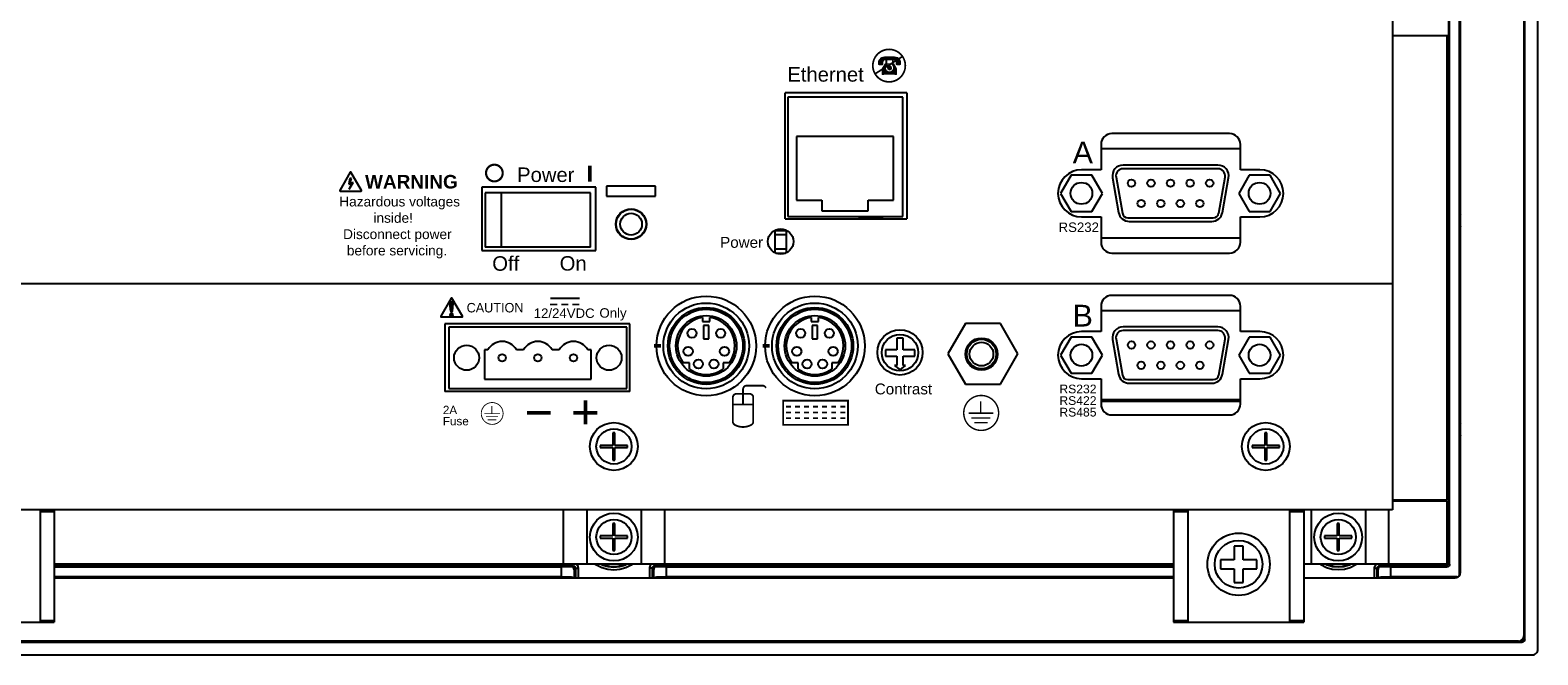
# Model space of a CAD drawing. Extents: x 85 to 134.4, y -34.1 to 29.3.
# Tile 2 of 14: x 90.3 to 98.6, y -27.8 to -24.3. Entities that reach past the tile are written whole.
import ezdxf

# ---------------------------------------------------------------- set-up
doc = ezdxf.new("R2010")
doc.units = 0
doc.header["$LTSCALE"] = 1.87
doc.header["$MEASUREMENT"] = 0
doc.layers.get('0').update_dxf_attribs({"linetype": 'CONTINUOUS'})
doc.layers.add('CYAN', color=7, linetype='CONTINUOUS')
doc.styles.add('ARIALREG', font='ARIAL.TTF')

# ---------------------------------------------------------------- blocks, each defined once
blk = doc.blocks.new('08')
at = {"color": 7, "linetype": 'Continuous'}
for p, q in [((-41.8364, -2.8284), (-41.8364, -10.2564)), ((-41.8354, -10.2574), (-41.8354, -2.8274)), ((-41.7631, -10.3123), (-41.7631, -2.7725)), ((-41.8404, -2.8474), (-41.8404, -10.2374)), ((-42.1904, -9.8874), (-42.1904, -3.1974)), ((-42.5654, -3.5424), (-42.5654, -9.5424)), ((-42.2564, -6.7314), (-42.2564, -6.9244)), ((-42.2504, -9.8424), (-42.2504, -6.8324)), ((-42.1954, -9.8974), (-42.1954, -6.8324)), ((-42.5654, -6.9244), (-42.2564, -6.9244)), ((-42.2654, -6.9244), (-42.2654, -9.4894)), ((-42.2568, -6.9244), (-42.2568, -9.4422)), ((-45.9204, -7.9364), (-45.9204, -7.241)), ((-45.2484, -7.241), (-45.2484, -7.9364)), ((-45.9054, -7.2654), (-45.9054, -7.9224)), ((-45.2704, -7.2654), (-45.9054, -7.2654)), ((-45.2704, -7.9224), (-45.2704, -7.2654)), ((-45.8571, -7.4824), (-45.8571, -7.8324)), ((-45.3207, -7.4824), (-45.8571, -7.4824)), ((-45.3207, -7.8324), (-45.3207, -7.4824)), ((-43.4654, -7.4654), (-44.1154, -7.4654)), ((-44.1754, -7.5254), (-44.1754, -7.6654)), ((-44.1754, -7.5484), (-43.4054, -7.5484)), ((-43.4054, -7.6654), (-43.4054, -7.5254)), ((-43.5299, -7.6394), (-44.0529, -7.6394)), ((-43.5299, -7.6594), (-44.0529, -7.6594)), ((-44.3411, -7.6954), (-44.3989, -7.7954)), ((-44.2257, -7.6954), (-44.3411, -7.6954)), ((-44.1754, -7.6654), (-44.2829, -7.6654)), ((-44.1679, -7.7954), (-44.2257, -7.6954)), ((-44.112, -7.7098), (-44.0783, -7.9008)), ((-44.0923, -7.7063), (-44.0572, -7.9056)), ((-43.5256, -7.9056), (-43.4905, -7.7063)), ((-43.5045, -7.9008), (-43.4708, -7.7098)), ((-43.3571, -7.6954), (-43.4149, -7.7954)), ((-43.2979, -7.6654), (-43.4054, -7.6654)), ((-43.2417, -7.6954), (-43.3571, -7.6954)), ((-43.1839, -7.7954), (-43.2417, -7.6954)), ((-47.5944, -7.7604), (-47.5944, -8.1104)), ((-46.9644, -7.7604), (-47.5944, -7.7604)), ((-47.5754, -7.7924), (-47.5754, -8.0924)), ((-46.9954, -7.7924), (-47.5754, -7.7924)), ((-47.4863, -8.0924), (-47.4863, -7.7924)), ((-46.9954, -8.0924), (-46.9954, -7.7924)), ((-46.9644, -8.1104), (-46.9644, -7.7604)), ((-46.9054, -7.7564), (-46.9054, -7.8114)), ((-46.6354, -7.7564), (-46.9054, -7.7564)), ((-46.9054, -7.8114), (-46.6354, -7.8114)), ((-46.6354, -7.8114), (-46.6354, -7.7564)), ((-44.3989, -7.7954), (-44.3411, -7.8954)), ((-44.2257, -7.8954), (-44.1679, -7.7954)), ((-43.4149, -7.7954), (-43.3571, -7.8954)), ((-43.2417, -7.8954), (-43.1839, -7.7954)), ((-45.8571, -7.8324), (-45.7163, -7.8324)), ((-45.7163, -7.8324), (-45.7163, -7.8924)), ((-45.7163, -7.8924), (-45.4614, -7.8924)), ((-45.4614, -7.8324), (-45.3207, -7.8324)), ((-45.4614, -7.8924), (-45.4614, -7.8324)), ((-44.3411, -7.8954), (-44.2257, -7.8954)), ((-43.3571, -7.8954), (-43.2417, -7.8954)), ((-42.1944, -7.9027), (-42.1904, -7.8986)), ((-42.1944, -7.9871), (-42.1944, -7.9027)), ((-45.9204, -7.9364), (-45.2484, -7.9364)), ((-45.9054, -7.9224), (-45.2704, -7.9224)), ((-44.2829, -7.9254), (-44.1754, -7.9254)), ((-44.1754, -7.9254), (-44.1754, -8.0654)), ((-44.0276, -7.9304), (-43.5552, -7.9304)), ((-44.0192, -7.9504), (-43.5636, -7.9504)), ((-43.4054, -8.0654), (-43.4054, -7.9254)), ((-43.4054, -7.9254), (-43.2979, -7.9254)), ((-42.1904, -7.9912), (-42.1944, -7.9871)), ((-45.9774, -8), (-45.9774, -8.1228)), ((-45.9774, -8.0229), (-45.9144, -8.0229)), ((-45.9773, -7.9999), (-45.9144, -7.9999)), ((-45.9144, -7.9999), (-45.9144, -8.1246)), ((-43.4054, -8.0424), (-44.1754, -8.0424)), ((-47.5944, -8.1104), (-46.9644, -8.1104)), ((-46.9954, -8.0924), (-47.5754, -8.0924)), ((-45.9774, -8.1024), (-45.9144, -8.1024)), ((-45.9707, -8.1259), (-45.9181, -8.1259)), ((-44.1154, -8.1254), (-43.4654, -8.1254)), ((-51.1654, -8.2924), (-42.5654, -8.2924)), ((-43.4654, -8.3584), (-44.1154, -8.3584)), ((-46.3755, -8.4808), (-46.3755, -8.5027)), ((-46.3353, -8.5027), (-46.3353, -8.4808)), ((-45.7755, -8.4808), (-45.7755, -8.5027)), ((-45.7353, -8.5027), (-45.7353, -8.4808)), ((-44.1754, -8.4184), (-44.1754, -8.5584)), ((-44.1754, -8.4414), (-43.4054, -8.4414)), ((-43.4054, -8.5584), (-43.4054, -8.4184)), ((-47.7984, -8.5164), (-47.7984, -8.8884)), ((-46.7764, -8.5164), (-47.7984, -8.5164)), ((-47.7775, -8.5338), (-47.7775, -8.8724)), ((-46.7933, -8.5338), (-47.7775, -8.5338)), ((-46.7933, -8.8724), (-46.7933, -8.5338)), ((-46.7764, -8.8884), (-46.7764, -8.5164)), ((-46.3755, -8.5027), (-46.3353, -8.5027)), ((-46.3415, -8.5245), (-46.3699, -8.5245)), ((-46.3699, -8.5245), (-46.3699, -8.5982)), ((-46.3415, -8.5982), (-46.3415, -8.5245)), ((-45.7755, -8.5027), (-45.7353, -8.5027)), ((-45.7415, -8.5245), (-45.7699, -8.5245)), ((-45.7699, -8.5245), (-45.7699, -8.5982)), ((-45.7415, -8.5982), (-45.7415, -8.5245)), ((-44.1754, -8.5584), (-44.2829, -8.5584)), ((-43.5299, -8.5324), (-44.0529, -8.5324)), ((-43.5299, -8.5524), (-44.0529, -8.5524)), ((-43.2979, -8.5584), (-43.4054, -8.5584)), ((-46.3699, -8.5982), (-46.3415, -8.5982)), ((-45.7699, -8.5982), (-45.7415, -8.5982)), ((-45.2681, -8.5955), (-45.3027, -8.5955)), ((-45.3027, -8.5955), (-45.3027, -8.6594)), ((-45.2681, -8.6594), (-45.2681, -8.5955)), ((-44.3411, -8.5884), (-44.3989, -8.6884)), ((-44.2257, -8.5884), (-44.3411, -8.5884)), ((-44.1679, -8.6884), (-44.2257, -8.5884)), ((-44.112, -8.6028), (-44.0783, -8.7938)), ((-44.0923, -8.5993), (-44.0572, -8.7986)), ((-43.5256, -8.7986), (-43.4905, -8.5993)), ((-43.5045, -8.7938), (-43.4708, -8.6028)), ((-43.3571, -8.5884), (-43.4149, -8.6884)), ((-43.2417, -8.5884), (-43.3571, -8.5884)), ((-43.1839, -8.6884), (-43.2417, -8.5884)), ((-47.5607, -8.6589), (-47.5807, -8.6589)), ((-47.5807, -8.6589), (-47.5807, -8.8212)), ((-47.3638, -8.6589), (-47.4038, -8.6589)), ((-47.167, -8.6589), (-47.207, -8.6589)), ((-46.9901, -8.6589), (-47.0101, -8.6589)), ((-46.9901, -8.8212), (-46.9901, -8.6589)), ((-46.4481, -8.7301), (-46.4831, -8.7301)), ((-46.4481, -8.7651), (-46.4481, -8.7301)), ((-46.2277, -8.7301), (-46.2627, -8.7301)), ((-46.2627, -8.7301), (-46.2627, -8.7651)), ((-45.8481, -8.7301), (-45.8831, -8.7301)), ((-45.8481, -8.7651), (-45.8481, -8.7301)), ((-45.6277, -8.7301), (-45.6627, -8.7301)), ((-45.6627, -8.7301), (-45.6627, -8.7651)), ((-45.3027, -8.6594), (-45.3647, -8.6594)), ((-45.3647, -8.6594), (-45.3647, -8.6939)), ((-45.3647, -8.6939), (-45.3027, -8.6939)), ((-45.3027, -8.6939), (-45.3027, -8.7459)), ((-45.204, -8.6594), (-45.2681, -8.6594)), ((-45.2681, -8.6939), (-45.204, -8.6939)), ((-45.2681, -8.7459), (-45.2681, -8.6939)), ((-45.204, -8.6939), (-45.204, -8.6594)), ((-44.3989, -8.6884), (-44.3411, -8.7884)), ((-44.2257, -8.7884), (-44.1679, -8.6884)), ((-43.4149, -8.6884), (-43.3571, -8.7884)), ((-43.2417, -8.7884), (-43.1839, -8.6884)), ((-47.5807, -8.8212), (-46.9901, -8.8212)), ((-45.3027, -8.7459), (-45.3152, -8.7459)), ((-45.3152, -8.7459), (-45.2848, -8.7696)), ((-45.2848, -8.7696), (-45.2556, -8.7459)), ((-45.2556, -8.7459), (-45.2681, -8.7459)), ((-44.3411, -8.7884), (-44.2257, -8.7884)), ((-44.2829, -8.8184), (-44.1754, -8.8184)), ((-44.1754, -8.8184), (-44.1754, -8.9584)), ((-44.0276, -8.8234), (-43.5552, -8.8234)), ((-43.4054, -8.9584), (-43.4054, -8.8184)), ((-43.4054, -8.8184), (-43.2979, -8.8184)), ((-43.3571, -8.7884), (-43.2417, -8.7884)), ((-46.7764, -8.8884), (-47.7984, -8.8884)), ((-47.7775, -8.8724), (-46.7933, -8.8724)), ((-44.0192, -8.8434), (-43.5636, -8.8434)), ((-43.4054, -8.9354), (-44.1754, -8.9354)), ((-44.1754, -8.9424), (-43.4054, -8.9424)), ((-44.1154, -9.0184), (-43.4654, -9.0184)), ((-42.1944, -9.0577), (-42.1904, -9.0536)), ((-42.1944, -9.1421), (-42.1944, -9.0577)), ((-46.8594, -9.1174), (-46.8714, -9.1174)), ((-46.8714, -9.1174), (-46.8714, -9.1864)), ((-46.8594, -9.1864), (-46.8594, -9.1174)), ((-43.2714, -9.1174), (-43.2714, -9.1864)), ((-43.2594, -9.1174), (-43.2714, -9.1174)), ((-43.2594, -9.1864), (-43.2594, -9.1174)), ((-42.1904, -9.1462), (-42.1944, -9.1421)), ((-46.8714, -9.1864), (-46.9404, -9.1864)), ((-46.9404, -9.1864), (-46.9404, -9.1984)), ((-46.9404, -9.1984), (-46.8714, -9.1984)), ((-46.8714, -9.1984), (-46.8714, -9.2674)), ((-46.7904, -9.1864), (-46.8594, -9.1864)), ((-46.8594, -9.1984), (-46.7904, -9.1984)), ((-46.8594, -9.2674), (-46.8594, -9.1984)), ((-46.7904, -9.1984), (-46.7904, -9.1864)), ((-43.3404, -9.1864), (-43.3404, -9.1984)), ((-43.2714, -9.1864), (-43.3404, -9.1864)), ((-43.3404, -9.1984), (-43.2714, -9.1984)), ((-43.2714, -9.1984), (-43.2714, -9.2674)), ((-43.1904, -9.1864), (-43.2594, -9.1864)), ((-43.2594, -9.2674), (-43.2594, -9.1984)), ((-43.2594, -9.1984), (-43.1904, -9.1984)), ((-43.1904, -9.1984), (-43.1904, -9.1864)), ((-46.8714, -9.2674), (-46.8594, -9.2674)), ((-43.2714, -9.2674), (-43.2594, -9.2674)), ((-42.2654, -9.4894), (-42.5654, -9.4894)), ((-42.4631, -9.4894), (-42.4631, -9.4944)), ((-42.4487, -9.4894), (-42.4487, -9.4944)), ((-42.4429, -9.4894), (-42.4429, -9.4944)), ((-42.3879, -9.4944), (-42.3879, -9.4894)), ((-42.3821, -9.4894), (-42.3821, -9.4944)), ((-42.3665, -9.4894), (-42.3665, -9.4944)), ((-42.2712, -9.4944), (-42.2712, -9.4894)), ((-42.2568, -9.4422), (-42.2569, -9.4424)), ((-42.2569, -9.8359), (-42.2569, -9.4424)), ((-42.5654, -9.5424), (-51.1654, -9.5424)), ((-50.0344, -9.5424), (-50.0344, -10.1624)), ((-49.9554, -9.5524), (-50.0344, -9.5524)), ((-49.9554, -9.5424), (-49.9554, -10.1624)), ((-47.1454, -9.5424), (-47.1454, -9.8424)), ((-47.0154, -9.5424), (-47.0154, -9.8424)), ((-46.7154, -9.5424), (-46.7154, -9.8424)), ((-46.5854, -9.5424), (-46.5854, -9.8424)), ((-43.7754, -9.5424), (-43.7754, -10.1624)), ((-43.6964, -9.5524), (-43.7754, -9.5524)), ((-43.6964, -9.5424), (-43.6964, -10.1624)), ((-43.1344, -9.5424), (-43.1344, -10.1624)), ((-43.0554, -9.5524), (-43.1344, -9.5524)), ((-43.0554, -9.5424), (-43.0554, -10.1624)), ((-43.0154, -9.5424), (-43.0154, -9.8424)), ((-42.7154, -9.5424), (-42.7154, -9.8424)), ((-42.5854, -9.8424), (-42.5854, -9.5424)), ((-42.2654, -9.4944), (-42.5654, -9.4944)), ((-42.2654, -9.4944), (-42.2654, -9.8424)), ((-46.8714, -9.6174), (-46.8714, -9.6864)), ((-46.8594, -9.6174), (-46.8714, -9.6174)), ((-46.8594, -9.6864), (-46.8594, -9.6174)), ((-42.8714, -9.6174), (-42.8714, -9.6864)), ((-42.8594, -9.6174), (-42.8714, -9.6174)), ((-42.8594, -9.6864), (-42.8594, -9.6174)), ((-46.9404, -9.6864), (-46.9404, -9.6984)), ((-46.8714, -9.6864), (-46.9404, -9.6864)), ((-46.9404, -9.6984), (-46.8714, -9.6984)), ((-46.8714, -9.6984), (-46.8714, -9.7674)), ((-46.7904, -9.6864), (-46.8594, -9.6864)), ((-46.8594, -9.7674), (-46.8594, -9.6984)), ((-46.8594, -9.6984), (-46.7904, -9.6984)), ((-46.7904, -9.6984), (-46.7904, -9.6864)), ((-42.9404, -9.6864), (-42.9404, -9.6984)), ((-42.8714, -9.6864), (-42.9404, -9.6864)), ((-42.9404, -9.6984), (-42.8714, -9.6984)), ((-42.8714, -9.6984), (-42.8714, -9.7674)), ((-42.7904, -9.6864), (-42.8594, -9.6864)), ((-42.8594, -9.7674), (-42.8594, -9.6984)), ((-42.8594, -9.6984), (-42.7904, -9.6984)), ((-42.7904, -9.6984), (-42.7904, -9.6864)), ((-46.8714, -9.7674), (-46.8594, -9.7674)), ((-43.5154, -9.8174), (-43.5154, -9.8674)), ((-43.4404, -9.8174), (-43.5154, -9.8174)), ((-43.4404, -9.7424), (-43.4404, -9.8174)), ((-43.3904, -9.7424), (-43.4404, -9.7424)), ((-43.3904, -9.8174), (-43.3904, -9.7424)), ((-43.3154, -9.8174), (-43.3904, -9.8174)), ((-43.3154, -9.8674), (-43.3154, -9.8174)), ((-42.8714, -9.7674), (-42.8594, -9.7674)), ((-43.7754, -9.8424), (-49.9554, -9.8424)), ((-49.9554, -9.8574), (-47.1554, -9.8574)), ((-47.1007, -9.8564), (-47.1554, -9.8574)), ((-47.1554, -9.9124), (-47.1554, -9.8574)), ((-47.0932, -9.849), (-47.1007, -9.8564)), ((-47.0782, -9.864), (-47.0854, -9.8712)), ((-47.0854, -9.8712), (-47.0854, -9.9174)), ((-47.0782, -9.864), (-47.0633, -9.864)), ((-47.0782, -9.864), (-47.0782, -9.9174)), ((-47.0633, -9.864), (-47.0633, -9.9174)), ((-46.6526, -9.864), (-46.6675, -9.864)), ((-46.6675, -9.9174), (-46.6675, -9.864)), ((-46.6526, -9.864), (-46.6454, -9.8712)), ((-46.6526, -9.9174), (-46.6526, -9.864)), ((-46.6454, -9.9174), (-46.6454, -9.8712)), ((-46.6376, -9.849), (-46.6301, -9.8564)), ((-46.5754, -9.8574), (-46.6301, -9.8564)), ((-46.5754, -9.8574), (-43.7754, -9.8574)), ((-46.5754, -9.9124), (-46.5754, -9.8574)), ((-43.5154, -9.8674), (-43.4404, -9.8674)), ((-43.4404, -9.8674), (-43.4404, -9.9424)), ((-43.3904, -9.9424), (-43.3904, -9.8674)), ((-43.3904, -9.8674), (-43.3154, -9.8674)), ((-42.2654, -9.8424), (-43.0554, -9.8424)), ((-42.6654, -9.9174), (-42.6654, -9.8655)), ((-42.651, -9.8655), (-42.6654, -9.8655)), ((-42.651, -9.9174), (-42.651, -9.8655)), ((-42.651, -9.8655), (-42.6454, -9.8712)), ((-42.6454, -9.9174), (-42.6454, -9.8712)), ((-42.636, -9.8506), (-42.6301, -9.8564)), ((-42.5754, -9.8574), (-42.6301, -9.8564)), ((-42.5754, -9.8574), (-42.2654, -9.8574)), ((-42.5754, -9.9124), (-42.5754, -9.8574)), ((-42.2654, -9.8574), (-42.2719, -9.8509)), ((-42.2569, -9.8359), (-42.2654, -9.8359)), ((-42.2504, -9.8424), (-42.2569, -9.8359)), ((-42.1931, -9.8997), (-42.1954, -9.8974)), ((-47.1554, -9.9124), (-49.9554, -9.9124)), ((-49.9554, -9.9174), (-43.7754, -9.9174)), ((-49.5092, -9.9174), (-49.5051, -9.9134)), ((-49.5051, -9.9134), (-49.4207, -9.9134)), ((-49.4207, -9.9134), (-49.4166, -9.9174)), ((-48.3542, -9.9174), (-48.3501, -9.9134)), ((-48.3501, -9.9134), (-48.2657, -9.9134)), ((-48.2657, -9.9134), (-48.2616, -9.9174)), ((-47.1592, -9.9174), (-47.1551, -9.9134)), ((-47.1001, -9.9134), (-47.1554, -9.9124)), ((-47.1551, -9.9134), (-47.1001, -9.9134)), ((-46.5754, -9.9124), (-46.6307, -9.9134)), ((-46.6307, -9.9134), (-46.5757, -9.9134)), ((-46.5757, -9.9134), (-46.5716, -9.9174)), ((-43.7754, -9.9124), (-46.5754, -9.9124)), ((-45.4692, -9.9174), (-45.4651, -9.9134)), ((-45.4651, -9.9134), (-45.3807, -9.9134)), ((-45.3807, -9.9134), (-45.3766, -9.9174)), ((-44.3142, -9.9174), (-44.3101, -9.9134)), ((-44.3101, -9.9134), (-44.2257, -9.9134)), ((-44.2257, -9.9134), (-44.2216, -9.9174)), ((-43.4404, -9.9424), (-43.3904, -9.9424)), ((-43.0554, -9.9174), (-42.2204, -9.9174)), ((-42.5754, -9.9124), (-42.6307, -9.9134)), ((-42.6307, -9.9134), (-42.5757, -9.9134)), ((-42.5757, -9.9134), (-42.5716, -9.9174)), ((-42.2104, -9.9124), (-42.5754, -9.9124)), ((-42.2081, -9.9147), (-42.2104, -9.9124)), ((-50.0344, -10.1524), (-49.9554, -10.1524)), ((-43.7754, -10.1524), (-43.6964, -10.1524)), ((-43.1344, -10.1524), (-43.0554, -10.1524)), ((-50.6754, -10.1624), (-49.9554, -10.1624)), ((-43.7754, -10.1624), (-43.0554, -10.1624)), ((-51.8804, -10.2724), (-41.8504, -10.2724)), ((-41.8514, -10.2714), (-51.8794, -10.2714)), ((-41.8704, -10.2674), (-51.8604, -10.2674)), ((-41.8514, -10.2604), (-41.8514, -10.2714)), ((-41.8504, -10.2724), (-41.8514, -10.2714)), ((-41.8474, -10.2564), (-41.8364, -10.2564)), ((-41.8354, -10.2574), (-41.8364, -10.2564)), ((-51.9377, -10.3424), (-41.7931, -10.3424))]:
    blk.add_line(p, q, dxfattribs=at)
blk.add_line((-45.2484, -7.241), (-45.9204, -7.241))
for points in [[(-42.1944, -7.9027), (-42.194, -7.9058), (-42.1928, -7.909), (-42.1908, -7.912), (-42.1904, -7.9124)], [(-42.1904, -7.9774), (-42.1908, -7.9778), (-42.1928, -7.9807), (-42.194, -7.9839), (-42.1944, -7.9871)], [(-42.1944, -9.0577), (-42.194, -9.0608), (-42.1928, -9.064), (-42.1908, -9.067), (-42.1904, -9.0674)], [(-42.1904, -9.1324), (-42.1908, -9.1328), (-42.1928, -9.1357), (-42.194, -9.1389), (-42.1944, -9.1421)], [(-42.2568, -9.4422), (-42.2576, -9.4423), (-42.2598, -9.4424), (-42.2631, -9.4424), (-42.2654, -9.4425)], [(-42.2654, -9.4426), (-42.2612, -9.4426), (-42.2581, -9.4425), (-42.2569, -9.4424)], [(-49.9554, -9.8499), (-49.4556, -9.8496), (-48.2745, -9.8492), (-47.0932, -9.849)], [(-47.0854, -9.8712), (-47.0861, -9.8668), (-47.0881, -9.8627), (-47.0914, -9.8594), (-47.0956, -9.8572), (-47.1007, -9.8564)], [(-47.0932, -9.849), (-47.0933, -9.8478), (-47.0933, -9.8445), (-47.0933, -9.8424)], [(-47.0932, -9.849), (-47.0909, -9.8492), (-47.0884, -9.8498), (-47.0859, -9.8509), (-47.0837, -9.8524), (-47.0818, -9.8544), (-47.0802, -9.8566), (-47.0791, -9.859), (-47.0784, -9.8616), (-47.0782, -9.864)], [(-47.0726, -9.8424), (-47.0703, -9.8447), (-47.0672, -9.8492), (-47.065, -9.8541), (-47.0637, -9.8591), (-47.0633, -9.864)], [(-46.762, -9.8424), (-46.7692, -9.8478), (-46.7994, -9.8628), (-46.8318, -9.8721), (-46.8654, -9.8752), (-46.899, -9.8721), (-46.9314, -9.8628), (-46.9616, -9.8478), (-46.9688, -9.8424)], [(-46.7918, -9.8424), (-46.8048, -9.8488), (-46.8346, -9.8573), (-46.8654, -9.8602), (-46.8962, -9.8573), (-46.926, -9.8488), (-46.939, -9.8424)], [(-46.6675, -9.864), (-46.6671, -9.8592), (-46.6659, -9.8543), (-46.6637, -9.8494), (-46.6607, -9.8449), (-46.6582, -9.8424)], [(-46.6526, -9.864), (-46.6524, -9.8616), (-46.6517, -9.8591), (-46.6507, -9.8567), (-46.6491, -9.8545), (-46.6472, -9.8525), (-46.645, -9.851), (-46.6425, -9.8499), (-46.64, -9.8492), (-46.6376, -9.849)], [(-46.6301, -9.8564), (-46.6352, -9.8572), (-46.6394, -9.8594), (-46.6427, -9.8627), (-46.6447, -9.8668), (-46.6454, -9.8712)], [(-46.6376, -9.849), (-46.6375, -9.8478), (-46.6375, -9.8445), (-46.6375, -9.8424)], [(-46.6376, -9.849), (-45.4563, -9.8492), (-44.2752, -9.8496), (-43.7754, -9.8499)], [(-42.7638, -9.8424), (-42.7688, -9.8462), (-42.7989, -9.8613), (-42.8313, -9.8706), (-42.8648, -9.8738), (-42.8984, -9.8707), (-42.9307, -9.8614), (-42.9608, -9.8463), (-42.966, -9.8424)], [(-42.7951, -9.8424), (-42.805, -9.8474), (-42.8347, -9.8559), (-42.8654, -9.8588), (-42.8962, -9.8559), (-42.9259, -9.8474), (-42.936, -9.8424)], [(-42.6654, -9.8655), (-42.665, -9.8608), (-42.6638, -9.8558), (-42.6616, -9.851), (-42.6585, -9.8465), (-42.6547, -9.8426), (-42.6544, -9.8424)], [(-42.651, -9.8655), (-42.6508, -9.8632), (-42.6502, -9.8607), (-42.6491, -9.8583), (-42.6476, -9.856), (-42.6457, -9.8541), (-42.6434, -9.8525), (-42.641, -9.8514), (-42.6385, -9.8508), (-42.636, -9.8506)], [(-42.6301, -9.8564), (-42.6352, -9.8572), (-42.6394, -9.8594), (-42.6427, -9.8627), (-42.6447, -9.8668), (-42.6454, -9.8712)], [(-42.636, -9.8506), (-42.6358, -9.8494), (-42.6356, -9.8461), (-42.6354, -9.8424)], [(-42.636, -9.8506), (-42.5146, -9.8507), (-42.3933, -9.8508), (-42.2719, -9.8509)], [(-42.2719, -9.8509), (-42.2717, -9.85), (-42.2715, -9.8479), (-42.2714, -9.8445), (-42.2713, -9.8424)], [(-42.2613, -9.8465), (-42.2662, -9.8497), (-42.2719, -9.8509)], [(-42.2504, -9.8424), (-42.2511, -9.847), (-42.2533, -9.8512), (-42.2566, -9.8545), (-42.2608, -9.8567), (-42.2654, -9.8574)], [(-42.2569, -9.8359), (-42.2581, -9.8416), (-42.2613, -9.8465)], [(-42.2104, -9.9124), (-42.2058, -9.9117), (-42.2016, -9.9095), (-42.1983, -9.9062), (-42.1961, -9.902), (-42.1954, -9.8974)], [(-49.4954, -9.9174), (-49.4958, -9.917), (-49.4988, -9.915), (-49.5019, -9.9138), (-49.5051, -9.9134)], [(-49.4207, -9.9134), (-49.4239, -9.9138), (-49.427, -9.915), (-49.43, -9.917), (-49.4304, -9.9174)], [(-48.3404, -9.9174), (-48.3408, -9.917), (-48.3438, -9.915), (-48.3469, -9.9138), (-48.3501, -9.9134)], [(-48.2657, -9.9134), (-48.2689, -9.9138), (-48.272, -9.915), (-48.275, -9.917), (-48.2754, -9.9174)], [(-47.1454, -9.9174), (-47.1458, -9.917), (-47.1488, -9.915), (-47.1519, -9.9138), (-47.1551, -9.9134)], [(-47.1001, -9.9134), (-47.0952, -9.9143), (-47.0911, -9.9166), (-47.0903, -9.9174)], [(-46.6404, -9.9174), (-46.6397, -9.9166), (-46.6356, -9.9143), (-46.6307, -9.9134)], [(-46.5757, -9.9134), (-46.5789, -9.9138), (-46.582, -9.915), (-46.585, -9.917), (-46.5854, -9.9174)], [(-45.4554, -9.9174), (-45.4558, -9.917), (-45.4588, -9.915), (-45.4619, -9.9138), (-45.4651, -9.9134)], [(-45.3807, -9.9134), (-45.3839, -9.9138), (-45.387, -9.915), (-45.39, -9.917), (-45.3904, -9.9174)], [(-44.3004, -9.9174), (-44.3008, -9.917), (-44.3038, -9.915), (-44.3069, -9.9138), (-44.3101, -9.9134)], [(-44.2257, -9.9134), (-44.2289, -9.9138), (-44.232, -9.915), (-44.235, -9.917), (-44.2354, -9.9174)], [(-42.6404, -9.9174), (-42.6397, -9.9166), (-42.6356, -9.9143), (-42.6307, -9.9134)], [(-42.5757, -9.9134), (-42.5789, -9.9138), (-42.582, -9.915), (-42.585, -9.917), (-42.5854, -9.9174)], [(-41.8364, -10.2564), (-41.8375, -10.2622), (-41.8408, -10.267), (-41.8456, -10.2703), (-41.8514, -10.2714)], [(-41.8354, -10.2574), (-41.8361, -10.262), (-41.8383, -10.2662), (-41.8416, -10.2695), (-41.8458, -10.2717), (-41.8504, -10.2724)], [(-41.7931, -10.3424), (-41.7872, -10.3418), (-41.7816, -10.3401), (-41.7764, -10.3373), (-41.7719, -10.3336), (-41.7681, -10.329), (-41.7654, -10.3238), (-41.7637, -10.3182), (-41.7631, -10.3123)]]:
    blk.add_lwpolyline(points, dxfattribs=at)
for centre, radius in [((-44.2834, -7.7954), 0.06), ((-44.0074, -7.7394), 0.0205), ((-43.8994, -7.7394), 0.0205), ((-43.7914, -7.7394), 0.0205), ((-43.6834, -7.7394), 0.0205), ((-43.5754, -7.7394), 0.0205), ((-43.2994, -7.7954), 0.06), ((-46.7704, -7.9654), 0.0845), ((-46.7704, -7.9654), 0.0825), ((-46.7704, -7.9654), 0.06), ((-43.9534, -7.8514), 0.0205), ((-43.8454, -7.8514), 0.0205), ((-43.7374, -7.8514), 0.0205), ((-43.6294, -7.8514), 0.0205), ((-45.9444, -8.0614), 0.07), ((-46.3554, -8.6374), 0.275), ((-46.3554, -8.6374), 0.2365), ((-45.7554, -8.6374), 0.275), ((-45.7554, -8.6374), 0.2365), ((-46.3554, -8.6374), 0.2121), ((-46.3554, -8.6374), 0.2023), ((-46.3554, -8.6374), 0.1676), ((-45.7554, -8.6374), 0.2121), ((-45.7554, -8.6374), 0.2023), ((-45.7554, -8.6374), 0.1676), ((-46.4342, -8.5674), 0.025), ((-46.2756, -8.5674), 0.025), ((-45.8342, -8.5674), 0.025), ((-45.6756, -8.5674), 0.025), ((-45.2854, -8.6734), 0.125), ((-45.2854, -8.6747), 0.1), ((-47.6791, -8.7031), 0.0689), ((-46.8917, -8.7031), 0.0689), ((-46.4552, -8.6674), 0.025), ((-46.2546, -8.6674), 0.025), ((-45.8552, -8.6674), 0.025), ((-45.6546, -8.6674), 0.025), ((-44.8354, -8.6824), 0.0885), ((-44.8354, -8.6824), 0.0815), ((-44.8354, -8.6824), 0.0654), ((-44.2834, -8.6884), 0.06), ((-44.0074, -8.6324), 0.0205), ((-43.8994, -8.6324), 0.0205), ((-43.7914, -8.6324), 0.0205), ((-43.6834, -8.6324), 0.0205), ((-43.5754, -8.6324), 0.0205), ((-43.2994, -8.6884), 0.06), ((-47.4822, -8.7031), 0.0197), ((-47.2854, -8.7031), 0.0197), ((-47.0885, -8.7031), 0.0197), ((-46.3984, -8.7374), 0.025), ((-46.3131, -8.7374), 0.025), ((-45.7984, -8.7374), 0.025), ((-45.7131, -8.7374), 0.025), ((-43.9534, -8.7444), 0.0205), ((-43.8454, -8.7444), 0.0205), ((-43.7374, -8.7444), 0.0205), ((-43.6294, -8.7444), 0.0205), ((-46.8654, -9.1924), 0.132), ((-43.2654, -9.1924), 0.132), ((-46.8654, -9.1924), 0.097), ((-43.2654, -9.1924), 0.097), ((-46.8654, -9.6924), 0.132), ((-42.8654, -9.6924), 0.132), ((-46.8654, -9.6924), 0.097), ((-42.8654, -9.6924), 0.097), ((-43.4154, -9.8424), 0.172), ((-43.4154, -9.8424), 0.1317)]:
    blk.add_circle(centre, radius, dxfattribs=at)
for centre, radius, start, end in [((-44.1154, -7.5254), 0.06, 90, 180), ((-43.4654, -7.5254), 0.06, 0, 90), ((-44.0529, -7.6994), 0.06, 90, 190), ((-44.0529, -7.6994), 0.04, 90, 190), ((-43.5299, -7.6994), 0.06, 350, 90), ((-43.5299, -7.6994), 0.04, 350, 90), ((-44.2829, -7.7954), 0.13, 90, 270), ((-43.2979, -7.7954), 0.13, 270, 90), ((-44.0192, -7.8904), 0.06, 190, 270), ((-44.0276, -7.9004), 0.03, 190, 270), ((-43.5636, -7.8904), 0.06, 270, 350), ((-43.5552, -7.9004), 0.03, 270, 350), ((-45.4464, -8.1744), 0.248, 73.85729, 106.14271), ((-44.1154, -8.0654), 0.06, 180, 270), ((-43.4654, -8.0654), 0.06, 270, 0), ((-44.1154, -8.4184), 0.06, 90, 180), ((-43.4654, -8.4184), 0.06, 0, 90), ((-46.3554, -8.6374), 0.1578, 97.30572, 215.97858), ((-46.3554, -8.6374), 0.1578, 324.02142, 82.69428), ((-45.7554, -8.6374), 0.1578, 97.30572, 215.97858), ((-45.7554, -8.6374), 0.1578, 324.02142, 82.69428), ((-44.2829, -8.6884), 0.13, 90, 270), ((-44.0529, -8.5924), 0.06, 90, 190), ((-44.0529, -8.5924), 0.04, 90, 190), ((-43.5299, -8.5924), 0.06, 350, 90), ((-43.5299, -8.5924), 0.04, 350, 90), ((-43.2979, -8.6884), 0.13, 270, 90), ((-47.4822, -8.7031), 0.09, 29.3793, 150.6207), ((-47.2854, -8.7031), 0.09, 29.3793, 150.6207), ((-47.0885, -8.7031), 0.09, 29.3793, 150.6207), ((-46.3554, -8.6374), 0.1578, 234.02142, 305.97858), ((-45.7554, -8.6374), 0.1578, 234.02142, 305.97858), ((-44.0192, -8.7834), 0.06, 190, 270), ((-44.0276, -8.7934), 0.03, 190, 270), ((-43.5636, -8.7834), 0.06, 270, 350), ((-43.5552, -8.7934), 0.03, 270, 350), ((-44.1154, -8.9584), 0.06, 180, 270), ((-43.4654, -8.9584), 0.06, 270, 0), ((-46.8654, -9.6924), 0.1625, 247.56393, 292.43607), ((-42.8654, -9.6924), 0.1625, 247.56393, 292.43607), ((-42.2204, -9.8874), 0.03, 270, 0), ((-41.8704, -10.2374), 0.03, 270, 0)]:
    blk.add_arc(centre, radius, start, end, dxfattribs=at)
at = {"layer": 'CYAN'}
for p, q in [((-48.3227, -7.7143), (-48.3299, -7.7442)), ((-48.3299, -7.7442), (-48.3137, -7.7407)), ((-48.3269, -7.773), (-48.306, -7.7353)), ((-48.3137, -7.7407), (-48.3269, -7.773)), ((-48.3149, -7.7143), (-48.3227, -7.7143)), ((-48.3227, -7.7395), (-48.3149, -7.7143)), ((-48.306, -7.7353), (-48.3227, -7.7395)), ((-47.7665, -8.4454), (-47.7704, -8.4033)), ((-47.7572, -8.4454), (-47.7532, -8.4033))]:
    blk.add_line(p, q, dxfattribs=at)
at = {"layer": 'CYAN', "linetype": 'Continuous'}
for p, q in [((-44.9241, -8.5129), (-45.0208, -8.6804)), ((-44.7307, -8.5129), (-44.9241, -8.5129)), ((-44.634, -8.6804), (-44.7307, -8.5129)), ((-45.0208, -8.6804), (-44.9241, -8.8479)), ((-44.7307, -8.8479), (-44.634, -8.6804)), ((-44.9241, -8.8479), (-44.7307, -8.8479))]:
    blk.add_line(p, q, dxfattribs=at)
at = {"layer": 'CYAN', "flags": 128}
for points, const_width in [([(-45.4355, -7.0905, 1), (-45.256, -7.0905, 1)], 0.0096), ([(-45.3976, -7.0821, -1), (-45.4036, -7.0821, -1)], 0.006), ([(-45.3801, -7.0821, -1), (-45.3861, -7.0821, -1)], 0.006), ([(-45.3063, -7.0821, 1), (-45.3003, -7.0821, 1)], 0.006), ([(-45.2888, -7.0821, 1), (-45.2828, -7.0821, 1)], 0.006), ([(-45.3655, -7.1022, 1), (-45.3217, -7.1022, 1)], 0.00421), ([(-45.3483, -7.1022, 1), (-45.3389, -7.1022, 1)], 0.00942), ([(-47.5253, -7.7293, 1), (-47.5253, -7.6373, 1)], 0.012), ([(-46.0958, -9.0553), (-46.0958, -8.9219, 0.414214), (-46.1158, -8.9019), (-46.1884, -8.9019, 0.414214), (-46.2084, -8.9219), (-46.2084, -9.0553, 0.29493), (-46.1966, -9.0736, 0.254622), (-46.1076, -9.0736, 0.29493)], 0.01), ([(-44.9335, -9.0074, 1), (-44.7408, -9.0074, 1)], 0.008), ([(-47.5977, -9.0103, 1), (-47.4772, -9.0103, 1)], 0.005)]:
    blk.add_lwpolyline(points, format="xyb", close=True, dxfattribs=dict(at, const_width=const_width))
for points, const_width in [([(-45.2734, -7.0409), (-45.423, -7.1359)], 0.0096), ([(-45.4052, -7.0674), (-45.4018, -7.0581)], 0.00288), ([(-45.4052, -7.0821), (-45.4052, -7.0669)], 0.00288), ([(-45.4031, -7.078), (-45.4031, -7.0644)], 0.00288), ([(-45.4021, -7.0587), (-45.3968, -7.0533)], 0.00288), ([(-45.401, -7.0778), (-45.401, -7.0587)], 0.00288), ([(-45.3986, -7.0818), (-45.3986, -7.0548)], 0.00288), ([(-45.3968, -7.0533), (-45.3887, -7.045)], 0.00288), ([(-45.3959, -7.053), (-45.3959, -7.0862)], 0.00288), ([(-45.3835, -7.0533), (-45.3949, -7.0533)], 0.00288), ([(-45.3845, -7.0511), (-45.3931, -7.0511)], 0.00288), ([(-45.3896, -7.0548), (-45.3896, -7.0865)], 0.0096), ([(-45.3868, -7.0481), (-45.3914, -7.0481)], 0.00288), ([(-45.3894, -7.0454), (-45.3701, -7.0412)], 0.00288), ([(-45.3004, -7.0467), (-45.3868, -7.0467)], 0.00672), ([(-45.3026, -7.053), (-45.3849, -7.053)], 0.0096), ([(-45.3871, -7.0456), (-45.3871, -7.0471)], 0.00288), ([(-45.3712, -7.0594), (-45.3871, -7.0594)], 0.00288), ([(-45.3831, -7.0621), (-45.3831, -7.0784)], 0.0096), ([(-45.3738, -7.0623), (-45.3861, -7.0623)], 0.00288), ([(-45.3701, -7.0586), (-45.3785, -7.0682)], 0.00288), ([(-45.3785, -7.0819), (-45.3785, -7.0635)], 0.00288), ([(-45.3124, -7.0429), (-45.3736, -7.0429)], 0.00288), ([(-45.3157, -7.0591), (-45.3709, -7.0591)], 0.00288), ([(-45.3155, -7.0412), (-45.3704, -7.0412)], 0.00288), ([(-45.3634, -7.0594), (-45.3634, -7.0793)], 0.00576), ([(-45.3605, -7.0597), (-45.3605, -7.0789)], 0.0096), ([(-45.3263, -7.0594), (-45.3263, -7.0748)], 0.00768), ([(-45.3232, -7.0589), (-45.3232, -7.0795)], 0.00576), ([(-45.3168, -7.0586), (-45.3128, -7.0633)], 0.00288), ([(-45.2977, -7.0452), (-45.3164, -7.0411)], 0.00288), ([(-45.3042, -7.0587), (-45.3155, -7.0587)], 0.00288), ([(-45.3073, -7.0604), (-45.3132, -7.0604)], 0.00288), ([(-45.3078, -7.0819), (-45.3078, -7.0635)], 0.00288), ([(-45.3033, -7.0621), (-45.3033, -7.0784)], 0.0096), ([(-45.301, -7.0486), (-45.301, -7.0566)], 0.00288), ([(-45.3003, -7.0451), (-45.3003, -7.05)], 0.00288), ([(-45.2967, -7.0548), (-45.2967, -7.0865)], 0.0096), ([(-45.2987, -7.0455), (-45.2987, -7.0546)], 0.00288), ([(-45.2911, -7.0521), (-45.2985, -7.0447)], 0.00288), ([(-45.296, -7.0478), (-45.296, -7.0524)], 0.00288), ([(-45.2905, -7.053), (-45.2905, -7.0862)], 0.00288), ([(-45.2843, -7.0587), (-45.2896, -7.0533)], 0.00288), ([(-45.2878, -7.0818), (-45.2878, -7.0548)], 0.00288), ([(-45.2854, -7.0778), (-45.2854, -7.0587)], 0.00288), ([(-45.2811, -7.0674), (-45.2846, -7.0581)], 0.00288), ([(-45.2833, -7.078), (-45.2833, -7.0644)], 0.00288), ([(-45.2812, -7.0821), (-45.2812, -7.0669)], 0.00288), ([(-45.3831, -7.0867), (-45.4007, -7.0867)], 0.00288), ([(-45.3046, -7.1295), (-45.3846, -7.1295)], 0.0144), ([(-45.3024, -7.1381), (-45.3864, -7.1381)], 0.00288), ([(-45.3677, -7.0788), (-45.3851, -7.1065)], 0.00288), ([(-45.3851, -7.1369), (-45.3851, -7.1059)], 0.00288), ([(-45.3561, -7.1207), (-45.3843, -7.1207)], 0.00288), ([(-45.372, -7.0986), (-45.3842, -7.1063)], 0.00288), ([(-45.3841, -7.1182), (-45.3601, -7.1182)], 0.00288), ([(-45.3738, -7.141), (-45.3841, -7.141)], 0.00288), ([(-45.3839, -7.1154), (-45.3624, -7.1154)], 0.00288), ([(-45.364, -7.1128), (-45.3834, -7.1128)], 0.00288), ([(-45.3769, -7.0996), (-45.3815, -7.1025)], 0.00288), ([(-45.368, -7.0989), (-45.3799, -7.0989)], 0.00288), ([(-45.3651, -7.1099), (-45.3793, -7.1099)], 0.00288), ([(-45.3663, -7.096), (-45.3784, -7.096)], 0.00288), ([(-45.365, -7.0931), (-45.3762, -7.0931)], 0.00288), ([(-45.3662, -7.107), (-45.3749, -7.107)], 0.00288), ([(-45.3633, -7.0902), (-45.3742, -7.0902)], 0.00288), ([(-45.3613, -7.0874), (-45.3727, -7.0874)], 0.00288), ([(-45.3586, -7.0848), (-45.3712, -7.0848)], 0.00288), ([(-45.3546, -7.0822), (-45.3695, -7.0822)], 0.00288), ([(-45.3665, -7.1046), (-45.3692, -7.1046)], 0.00288), ([(-45.3175, -7.0795), (-45.3689, -7.0795)], 0.00288), ([(-45.326, -7.0821), (-45.332, -7.0821)], 0.00288), ([(-45.3051, -7.121), (-45.3306, -7.121)], 0.00288), ([(-45.3262, -7.0843), (-45.3285, -7.0843)], 0.00288), ([(-45.3049, -7.1184), (-45.3277, -7.1184)], 0.00288), ([(-45.325, -7.0805), (-45.325, -7.089)], 0.00288), ([(-45.3235, -7.1163), (-45.3246, -7.1163)], 0.00288), ([(-45.3198, -7.0811), (-45.3198, -7.1202)], 0.00768), ([(-45.3037, -7.1063), (-45.3188, -7.0789)], 0.00288), ([(-45.3046, -7.141), (-45.315, -7.141)], 0.00288), ([(-45.3145, -7.1175), (-45.3145, -7.0871)], 0.00288), ([(-45.3121, -7.1177), (-45.3121, -7.0922)], 0.00288), ([(-45.3096, -7.096), (-45.3096, -7.1175)], 0.00288), ([(-45.3068, -7.1006), (-45.3068, -7.1171)], 0.00288), ([(-45.3039, -7.1372), (-45.3039, -7.1056)], 0.00288), ([(-45.3033, -7.0867), (-45.2857, -7.0867)], 0.00288), ([(-46.9987, -7.6435), (-46.9987, -7.7309)], 0.02), ([(-47.2175, -8.4089), (-47.1784, -8.4089)], 0.01), ([(-47.2158, -8.3748), (-47.0549, -8.3748), (-47.0549, -8.3748)], 0.01), ([(-47.1557, -8.4089), (-47.1167, -8.4089)], 0.01), ([(-47.095, -8.4087), (-47.056, -8.4087)], 0.01), ([(-46.6054, -8.6374), (-46.6433, -8.6374)], 0.02), ([(-46.0054, -8.6374), (-46.0433, -8.6374)], 0.02), ([(-47.5391, -8.9687), (-47.5391, -9.0112)], 0.00512), ([(-47.0228, -8.9383), (-47.0228, -9.0705)], 0.02), ([(-46.0958, -8.9612), (-46.2084, -8.9612)], 0.01), ([(-45.9154, -8.9726), (-45.8881, -8.9726)], 0.01), ([(-45.8654, -8.9726), (-45.8381, -8.9726)], 0.01), ([(-45.8154, -8.9726), (-45.7881, -8.9726)], 0.01), ([(-45.7654, -8.9726), (-45.7381, -8.9726)], 0.01), ([(-45.7154, -8.9726), (-45.6881, -8.9726)], 0.01), ([(-45.6654, -8.9726), (-45.6381, -8.9726)], 0.01), ([(-45.6154, -8.9726), (-45.5881, -8.9726)], 0.01), ([(-44.8398, -8.9425), (-44.8398, -9.0089)], 0.008), ([(-47.581, -9.0112), (-47.4941, -9.0112)], 0.00512), ([(-47.572, -9.0281), (-47.5051, -9.0281)], 0.00512), ([(-47.5622, -9.0449), (-47.5142, -9.0449)], 0.00512), ([(-47.3458, -9.006), (-47.2136, -9.006)], 0.02), ([(-47.0898, -9.006), (-46.9576, -9.006)], 0.02), ([(-45.9154, -9.0046), (-45.8881, -9.0046)], 0.01), ([(-45.9154, -9.0367), (-45.8881, -9.0367)], 0.01), ([(-45.8654, -9.0046), (-45.8381, -9.0046)], 0.01), ([(-45.8654, -9.0367), (-45.8381, -9.0367)], 0.01), ([(-45.8154, -9.0046), (-45.7881, -9.0046)], 0.01), ([(-45.8154, -9.0367), (-45.7881, -9.0367)], 0.01), ([(-45.7654, -9.0046), (-45.7381, -9.0046)], 0.01), ([(-45.7654, -9.0367), (-45.7381, -9.0367)], 0.01), ([(-45.7154, -9.0046), (-45.6881, -9.0046)], 0.01), ([(-45.7154, -9.0367), (-45.6881, -9.0367)], 0.01), ([(-45.6654, -9.0046), (-45.6381, -9.0046)], 0.01), ([(-45.6654, -9.0367), (-45.6381, -9.0367)], 0.01), ([(-45.6154, -9.0046), (-45.5881, -9.0046)], 0.01), ([(-45.6154, -9.0367), (-45.5881, -9.0367)], 0.01), ([(-44.9053, -9.0089), (-44.7694, -9.0089)], 0.008), ([(-44.8911, -9.0352), (-44.7866, -9.0352)], 0.008), ([(-44.8758, -9.0616), (-44.8008, -9.0616)], 0.008)]:
    blk.add_lwpolyline(points, dxfattribs=dict(at, const_width=const_width))
at = {"layer": 'CYAN'}
for points in [[(-48.3212, -7.679), (-48.3788, -7.7789, 0.57735), (-48.3768, -7.7825), (-48.2615, -7.7825, 0.57735), (-48.2594, -7.7789), (-48.3171, -7.679, 0.57735)], [(-47.7635, -8.374), (-47.8211, -8.4739, 0.57735), (-47.8191, -8.4775), (-47.7038, -8.4775, 0.57735), (-47.7017, -8.4739), (-47.7594, -8.374, 0.57735)]]:
    blk.add_lwpolyline(points, format="xyb", close=True, dxfattribs=at)
at = {"layer": 'CYAN', "const_width": 0.00472}
for points in [[(-48.3165, -7.6763, 0.459157), (-48.3234, -7.6782, 1)], [(-48.3148, -7.6783, 0.141865), (-48.3165, -7.6763, 1)], [(-48.3808, -7.7776, 0.141865), (-48.3815, -7.7801, 1)], [(-48.3815, -7.7801, 0.459157), (-48.3761, -7.7848, 1)], [(-48.2567, -7.7801, -0.459157), (-48.2622, -7.7848, -1)], [(-48.2575, -7.7776, -0.141865), (-48.2567, -7.7801, -1)], [(-47.7588, -8.3713, 0.459157), (-47.7657, -8.3732, 1)], [(-47.7571, -8.3733, 0.141865), (-47.7588, -8.3713, 1)], [(-47.8231, -8.4726, 0.141865), (-47.8238, -8.4751, 1)], [(-47.8238, -8.4751, 0.459157), (-47.8184, -8.4798, 1)], [(-47.699, -8.4751, -0.459157), (-47.7045, -8.4798, -1)], [(-47.6998, -8.4726, -0.141865), (-47.699, -8.4751, -1)]]:
    blk.add_lwpolyline(points, format="xyb", dxfattribs=at)
at = {"layer": 'CYAN'}
for points, const_width in [([(-47.7661, -8.4025, 1), (-47.7575, -8.4025, 1)], 0.00862), ([(-47.7656, -8.4652, 1), (-47.758, -8.4652, 1)], 0.00756), ([(-47.7642, -8.445, 1), (-47.7595, -8.445, 1)], 0.00472)]:
    blk.add_lwpolyline(points, format="xyb", close=True, dxfattribs=dict(at, const_width=const_width))
at = {"layer": 'CYAN', "const_width": 0.01, "flags": 128}
blk.add_lwpolyline([(-46.1521, -8.9612), (-46.1521, -8.9019), (-46.1521, -8.8766, -0.414214), (-46.1321, -8.8566), (-46.0447, -8.8566, -0.22366), (-46.0292, -8.8638), (-46.0254, -8.8685)], format="xyb", dxfattribs=at)
blk.add_lwpolyline([(-45.9302, -8.9397), (-45.5724, -8.9397), (-45.5724, -9.0725), (-45.9302, -9.0725)], close=True, dxfattribs=at)
at = {"layer": 'CYAN'}
blk.add_circle((-47.7618, -8.4652), 0.00756, dxfattribs=at)
for centre, radius, start, end in [((-45.3436, -7.1022), 0.00942, 132.6662, 111.9566), ((-47.7618, -8.4025), 0.00864, 354.65612, 185.34388), ((-47.7618, -8.445), 0.00468, 185.34388, 354.65612)]:
    blk.add_arc(centre, radius, start, end, dxfattribs=at)
for points in [[(-48.3829, -7.7765), (-48.3253, -7.6767), (-48.3788, -7.7789), (-48.3212, -7.679)], [(-48.3299, -7.7442), (-48.3227, -7.7395), (-48.3227, -7.7143), (-48.3149, -7.7143)], [(-48.3149, -7.7143), (-48.3227, -7.7143), (-48.3299, -7.7442), (-48.3227, -7.7395)], [(-48.3299, -7.7442), (-48.306, -7.7353), (-48.3137, -7.7407), (-48.3227, -7.7395)], [(-48.306, -7.7353), (-48.3227, -7.7395), (-48.3299, -7.7442), (-48.306, -7.7353)], [(-48.3299, -7.7442), (-48.3137, -7.7407), (-48.306, -7.7353), (-48.3227, -7.7395)], [(-48.306, -7.7353), (-48.3227, -7.7395), (-48.3299, -7.7442), (-48.3137, -7.7407)], [(-48.3269, -7.773), (-48.306, -7.7353), (-48.3137, -7.7407), (-48.306, -7.7353)], [(-48.2594, -7.7789), (-48.3171, -7.679), (-48.2553, -7.7765), (-48.313, -7.6767)], [(-48.3768, -7.7825), (-48.2615, -7.7825), (-48.3768, -7.7872), (-48.2615, -7.7872)], [(-47.8252, -8.4715), (-47.7676, -8.3717), (-47.8211, -8.4739), (-47.7635, -8.374)], [(-47.7532, -8.4033), (-47.7572, -8.4454), (-47.7704, -8.4033), (-47.7665, -8.4454)], [(-47.7017, -8.4739), (-47.7594, -8.374), (-47.6976, -8.4715), (-47.7553, -8.3717)], [(-47.8191, -8.4775), (-47.7038, -8.4775), (-47.8191, -8.4822), (-47.7038, -8.4822)]]:
    blk.add_solid(points, dxfattribs=at)
blk.add_text('CAUTION', height=0.0522, dxfattribs=at).set_placement((-47.6786, -8.4526))
at = {"layer": 'CYAN', "style": 'ARIALREG'}
for s, p in [('12/24VDC', (-47.3082, -8.483)), ('Only', (-46.9451, -8.4816))]:
    blk.add_text(s, height=0.0522, dxfattribs=at).set_placement(p)
at = {"layer": 'CYAN'}
for s, insert, char_height, width, attachment_point in [('{\\fArial|b0|i0|c0|p34;Ethernet}', (-45.9077, -7.099), 0.08, 0.504, 1), ('{\\fArial|b0|i0|c0|p34;A}', (-44.3316, -7.5097), 0.12, 0.0736, 1), ('{\\fArial|b0|i0|c0|p34;Power}', (-47.3998, -7.6527), 0.08, 0.5472, 1), ('{\\fArial|b1|i0|c0|p34;WARNING\\fArial|b0|i0|c0|p34; }', (-47.7275, -7.6937), 0.075, 0.6488, 3), ('{\\fArial|b0|i0|c0|p34;Hazardous voltages \\P         inside! \\P Disconnect power \\P  before servicing.}', (-48.3818, -7.8138), 0.054, 1.08, 1), ('{\\fArial|b0|i0|c0|p34;RS232}', (-44.4098, -7.9564), 0.052272, 1.3068, 1), ('{\\fArial|b0|i0|c0|p34;Power}', (-46.16, -8.0359), 0.06, 1.5, 2), ('{\\fArial|b0|i0|c0|p34;Off}', (-47.537, -8.1426), 0.08, 0.5472, 1), ('{\\fArial|b0|i0|c0|p34;On}', (-47.1648, -8.1419), 0.08, 0.5472, 1), ('{\\fArial|b0|i0|c0|p34;B}', (-44.3322, -8.4105), 0.12, 0.0736, 1), ('{\\fArial|b0|i0|c0|p34;Contrast}', (-45.4246, -8.845), 0.06, 1.5, 1)]:
    blk.add_mtext(s, dxfattribs=dict(at, insert=insert, char_height=char_height, width=width, attachment_point=attachment_point))
at = {"layer": 'CYAN', "insert": (-44.4053, -8.8511), "char_height": 0.048, "width": 1.2, "attachment_point": 1, "line_spacing_factor": 0.8}
blk.add_mtext('{\\fArial|b0|i0|c0|p34;RS232\\PRS422\\PRS485}', dxfattribs=at)
at = {"layer": 'CYAN', "insert": (-47.8098, -8.968), "char_height": 0.04608, "attachment_point": 1, "line_spacing_factor": 0.8}
blk.add_mtext('{\\fArial|b0|i0|c0|p34;2A \\PFuse}', dxfattribs=at)

msp = doc.modelspace()

# ---------------------------------------------------------------- block references
msp.add_blockref('08', (140.3988, -17.4417))

doc.saveas('drawing.dxf')
